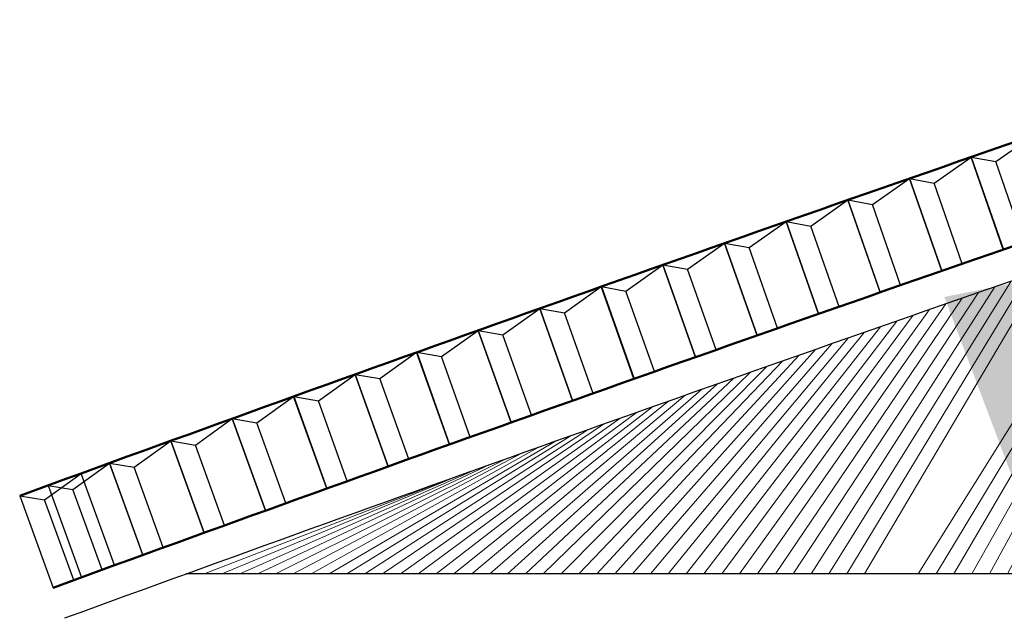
# Model space of a CAD drawing. Header units: metres. Extents: x -28193559.2 to -28193533, y -380000457.6 to -380000450.7.
# Tile 1 of 7: x -28193559.2 to -28193556.2, y -380000456.4 to -380000454.5. Entities that reach past the tile are written whole.
import ezdxf

# ---------------------------------------------------------------- set-up
doc = ezdxf.new("R2010")
doc.units = ezdxf.units.M
doc.header["$LTSCALE"] = 0.1
for name, color, linetype, lineweight in [('DP-BS-arcering_klei', 253, 'Continuous', 0), ('DP-BS-profiel', 2, 'Continuous', 25), ('DP-NW-arcering_betonzuilen', 6, 'Continuous', 25), ('DP-NW-profiel', 4, 'Continuous', 50), ('DP-Uitvullaag', 1, 'Uitvullaag', 18)]:
    doc.layers.add(name, color=color, linetype=linetype, lineweight=lineweight)
doc.layers.add('DP-NW-arcrand', color=142, linetype='Continuous', plot=False)
doc.layers.add('DP-NW-Maatvoering', color=7, linetype='Continuous')
doc.styles.add('StagCAD', font='StagCAD.ttf')
doc.linetypes.add('Uitvullaag', pattern='A,0,-0.005,[191,UITVULLAAG.shx,S=0.006999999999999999,R=0,X=0,Y=0],-0.5', length=0.505)
doc.dimstyles.new('GM-maatvoering', dxfattribs={"dimtxt": 2.5, "dimasz": 2.5, "dimexe": 1, "dimexo": 0, "dimgap": 1, "dimtad": 1, "dimrnd": 0.001, "dimzin": 1, "dimdsep": 46, "dimtxsty": 'StagCAD', "dimcen": 0.09, "dimclrd": 1, "dimclre": 1, "dimclrt": 7, "dimazin": 0, "dimtfac": 1, "dimtix": 1, "dimtmove": 0, "dimatfit": 3, "dimfxl": 1, "dimfxlon": 1, "dimtvp": 0.8299999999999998, "dimtolj": 1, "dimtzin": 0, "dimlwd": 15, "dimlwe": 15, "dimarcsym": 0})

# ---------------------------------------------------------------- blocks, each defined once
blk = doc.blocks.new('BTZL-30-20')
blk.add_line((0.0666666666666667, 0), (0.0666666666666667, 0.262))
blk.add_lwpolyline([(0, 0), (0.2, 0), (0.2, 0.3), (0, 0.3), (0, 0)], close=True)
blk.add_lwpolyline([(0, 0.3), (0.0666666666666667, 0.262), (0.2, 0.3)])

msp = doc.modelspace()

# ---------------------------------------------------------------- hatches: boundary and pattern name
at = {"layer": 'DP-BS-arcering_klei', "lineweight": 0}
h = msp.add_hatch(dxfattribs=at)
h.set_pattern_fill('_U', color=251, scale=0.05, angle=90.00000000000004, pattern_type=0)
h.set_pattern_definition([(90, (0, 0), (-0.05, 0), [])])
edge = h.paths.add_edge_path()
edge.add_line((-28193549.96974036, -380000455.2400386), (-28193551.47131132, -380000455.2400386))
edge.add_line((-28193551.47131132, -380000455.2400386), (-28193551.47139026, -380000455.4400385))
edge.add_line((-28193551.47139026, -380000455.4400385), (-28193553.17139013, -380000455.4392176))
edge.add_line((-28193553.17139013, -380000455.4392176), (-28193553.17131119, -380000455.2392176))
edge.add_line((-28193553.17131119, -380000455.2392176), (-28193555.89459548, -380000455.2392176))
edge.add_arc((-28193553.92796837, -380000461.5394073), 6.600000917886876, 107.3359432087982, 109.0927100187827)
edge.add_arc((-28193494.42009139, -380000633.4588537), 188.5271387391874, 109.0926890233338, 109.9447681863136)
edge.add_line((-28193558.72936466, -380000456.2392176), (-28193549.96974036, -380000456.2392176))
edge.add_line((-28193549.96974036, -380000456.2392176), (-28193549.96974036, -380000455.2400386))
h.paths.add_polyline_path([(-28193553.48830289, -380000455.4616418), (-28193553.28010107, -380000455.4616418), (-28193553.28010107, -380000455.3416419), (-28193553.48830289, -380000455.3416419)], flags=16)

# ---------------------------------------------------------------- linework, layer by layer
at = {"layer": 'DP-BS-profiel'}
msp.add_lwpolyline([(-28193549.96974036, -380000456.2392176), (-28193558.72936466, -380000456.2392176)], dxfattribs=at)
at = {"layer": 'DP-NW-arcrand'}
msp.add_lwpolyline([(-28193552.67082181, -380000454.9394071), (-28193553.92797068, -380000454.9394071, 0.0835008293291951), (-28193556.08681297, -380000455.3024687, 0.0042447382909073), (-28193559.10266992, -380000456.3751276, 0.0042447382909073)], format="xyb", dxfattribs=at)
at = {"layer": 'DP-NW-profiel'}
for points in [[(-28193552.67082181, -380000454.5394072), (-28193553.92797068, -380000454.5394072, 0.0835008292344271), (-28193556.21765188, -380000454.9244725, 0.004244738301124), (-28193559.23990762, -380000455.9994071)], [(-28193559.13697934, -380000456.2811974, -0.004244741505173), (-28193556.1195227, -380000455.2079697, -0.083473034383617), (-28193553.9287114, -380000454.8394071), (-28193552.67082181, -380000454.8394071)]]:
    msp.add_lwpolyline(points, format="xyb", dxfattribs=at)
at = {"layer": 'DP-Uitvullaag', "ltscale": 4, "flags": 128}
msp.add_lwpolyline([(-28193559.13697934, -380000456.2811974, -0.0042447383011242), (-28193556.1195227, -380000455.2079697, -0.0835008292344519), (-28193553.92797068, -380000454.8394071), (-28193552.50797068, -380000454.8394071)], format="xyb", dxfattribs=at)

# ---------------------------------------------------------------- block references
at = {"layer": 'DP-NW-arcering_betonzuilen'}
for p, rotation in [((-28193556.22365791, -380000455.2440489), 19.12616516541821), ((-28193556.41258301, -380000455.309679), 19.18691551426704), ((-28193556.60143842, -380000455.3755093), 19.24766586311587), ((-28193556.79022393, -380000455.4415398), 19.3084162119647), ((-28193556.97893931, -380000455.5077705), 19.36916656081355), ((-28193557.16758436, -380000455.5742012), 19.42991690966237), ((-28193557.35615888, -380000455.6408319), 19.4906672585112), ((-28193557.54466263, -380000455.7076625), 19.55141760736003), ((-28193557.73309542, -380000455.7746929), 19.61216795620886), ((-28193557.92145703, -380000455.8419231), 19.6729183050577), ((-28193558.10974727, -380000455.909353), 19.73366865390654), ((-28193558.29796589, -380000455.9769825), 19.79441900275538), ((-28193558.48611269, -380000456.0448114), 19.85516935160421), ((-28193558.67418748, -380000456.1128399), 19.91591970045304), ((-28193558.86219003, -380000456.1810678), 19.97667004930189), ((-28193559.05012013, -380000456.2494949), 20.03742039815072), ((-28193559.13697934, -380000456.2811974), 20.03742039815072)]:
    msp.add_blockref('BTZL-30-20', p, dxfattribs=dict(at, rotation=rotation))

# ---------------------------------------------------------------- leaders
at = {"layer": 'DP-NW-Maatvoering', "color": 7, "annotation_type": 0, "has_hookline": 1, "hookline_direction": 0, "text_width": 0.7225}
msp.add_leader([(-28193553.92008837, -380000454.8928087), (-28193556.05689955, -380000455.6978968), (-28193553.55689955, -380000455.6978968)], dimstyle='GM-maatvoering', override={"dimscale": 0, "dimgap": 1, "dimtad": 1}, dxfattribs=at)

doc.saveas('drawing.dxf')
